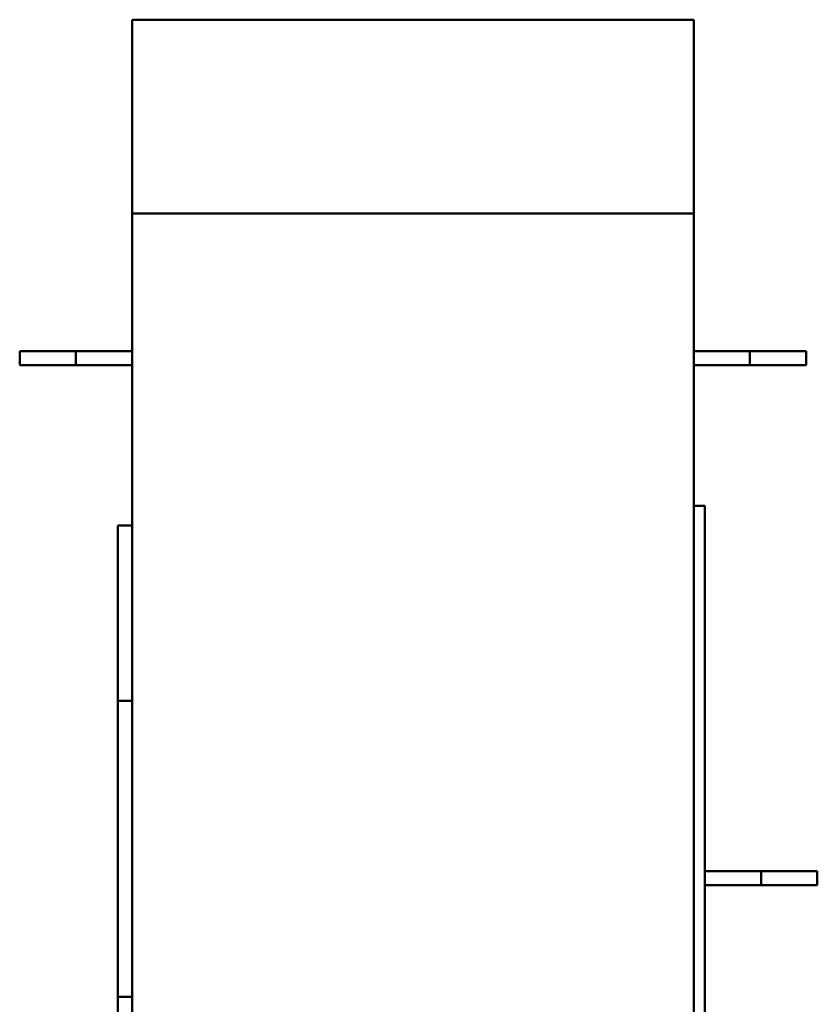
# Model space of a CAD drawing. Header units: millimetres. Extents: x 2244 to 3007, y 1348 to 2364.
# Tile 7 of 7: x 2709 to 2993, y 2014 to 2364. Entities that reach past the tile are written whole.
import ezdxf

# ---------------------------------------------------------------- set-up
doc = ezdxf.new("R2010")
doc.units = ezdxf.units.MM
doc.header["$LTSCALE"] = 12.5
doc.layers.add('Widoczne (ISO)', color=7, linetype='Continuous', lineweight=50)

msp = doc.modelspace()

# ---------------------------------------------------------------- linework, layer by layer
at = {"layer": 'Widoczne (ISO)'}
for p, q in [((2748.5, 2364.25), (2748.5, 2295.32)), ((2748.5, 2364.25), (2948.5, 2364.25)), ((2948.5, 2364.25), (2948.5, 2295.32)), ((2748.5, 2295.32), (2748.5, 1851.25)), ((2748.5, 2295.32), (2948.5, 2295.32)), ((2948.5, 2295.32), (2948.5, 1851.25)), ((2728.5, 2246.25), (2708.5, 2246.25)), ((2708.5, 2241.25), (2708.5, 2246.25)), ((2728.5, 2241.25), (2728.5, 2246.25)), ((2748.5, 2246.25), (2728.5, 2246.25)), ((2948.5, 2246.25), (2968.5, 2246.25)), ((2968.5, 2246.25), (2988.5, 2246.25)), ((2968.5, 2246.25), (2968.5, 2241.25)), ((2988.5, 2246.25), (2988.5, 2241.25)), ((2728.5, 2241.25), (2708.5, 2241.25)), ((2748.5, 2241.25), (2728.5, 2241.25)), ((2948.5, 2241.25), (2968.5, 2241.25)), ((2968.5, 2241.25), (2988.5, 2241.25)), ((2948.5, 2191.25), (2952.5, 2191.25)), ((2952.5, 2191.25), (2952.5, 1926.25)), ((2743.5, 2121.83), (2743.5, 2184.25)), ((2748.5, 2184.25), (2743.5, 2184.25)), ((2743.5, 2016.46), (2743.5, 2121.83)), ((2743.5, 2121.83), (2748.5, 2121.83)), ((2972.5, 2061.25), (2952.5, 2061.25)), ((2992.5, 2061.25), (2972.5, 2061.25)), ((2972.5, 2056.25), (2972.5, 2061.25)), ((2992.5, 2056.25), (2992.5, 2061.25)), ((2972.5, 2056.25), (2952.5, 2056.25)), ((2992.5, 2056.25), (2972.5, 2056.25)), ((2743.5, 1926.25), (2743.5, 2016.46)), ((2748.5, 2016.46), (2743.5, 2016.46))]:
    msp.add_line(p, q, dxfattribs=at)

doc.saveas('drawing.dxf')
